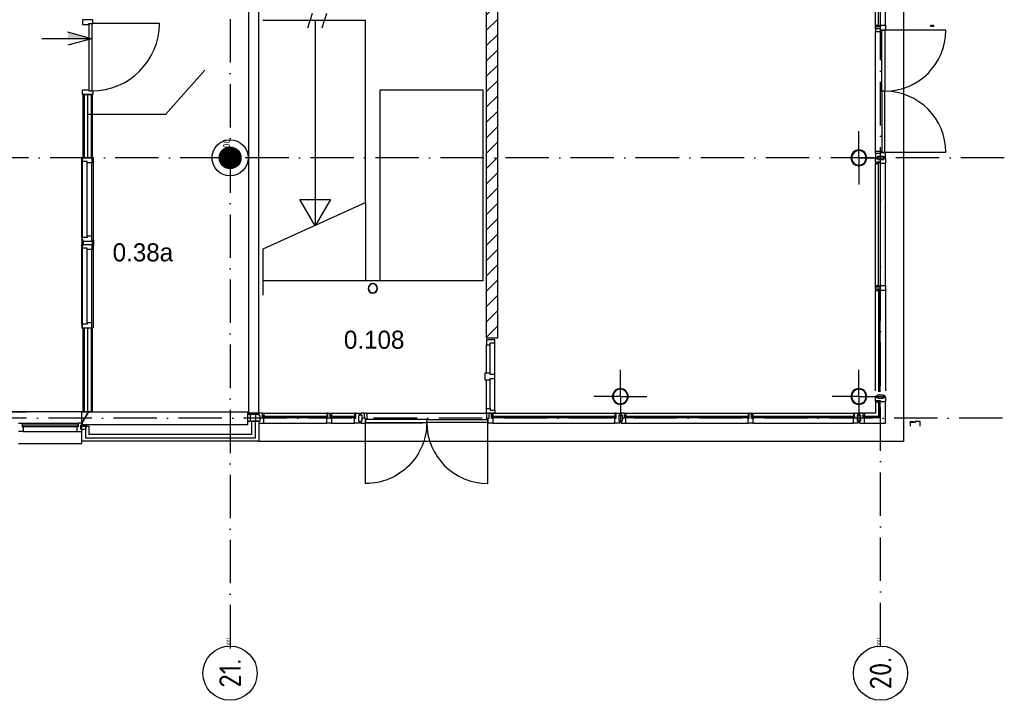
# Model space of a CAD drawing. Header units: millimetres. Extents: x -6587 to 170951, y 244 to 951952.
# Tile 68 of 102: x 122313 to 135936, y 876526 to 885938. Entities that reach past the tile are written whole.
import ezdxf
from ezdxf.enums import TextEntityAlignment as Align

# ---------------------------------------------------------------- set-up
doc = ezdxf.new("R2010")
doc.units = ezdxf.units.MM
doc.header["$LTSCALE"] = 100
doc.linetypes.add('DASHDOT', pattern=[9, 6, -1.5, 0, -1.5])
doc.layers.get('0').update_dxf_attribs({"linetype": 'CONTINUOUS'})
for name, color, linetype in [('AL$7----_STRAMIEN', 1, 'DASHDOT'), ('AL$8----_HULPKOLOM', 2, 'CONTINUOUS'), ('AL28----_KONSTRUKTIE', 3, 'CONTINUOUS'), ('ALN-----_BLOCKNAAM', 2, 'CONTINUOUS'), ('ALXAA---_GEWBETON', 12, 'CONTINUOUS'), ('BOUW', 8, 'CONTINUOUS'), ('DOORSNEDE', 1, 'CONTINUOUS')]:
    doc.layers.add(name, color=color, linetype=linetype)
doc.styles.add('BURO-025', font='BUROFONT.shx', dxfattribs={"height": 250})
doc.styles.get("Standard").update_dxf_attribs({"font": 'iso.shx'})

# ---------------------------------------------------------------- blocks, each defined once
blk = doc.blocks.new('1011')
at = {"layer": 'AL$7----_STRAMIEN', "color": 7, "linetype": 'Continuous'}
blk.add_circle((-750, 0), 750, dxfattribs=at)
at = {"layer": 'AL$7----_STRAMIEN', "color": 3, "linetype": 'Continuous'}
blk.add_attdef('STR-NAAM', text='', height=600, rotation=360, dxfattribs=at).set_placement((-750, 0), align=Align.MIDDLE)
at = {"layer": 'ALN-----_BLOCKNAAM', "linetype": 'Continuous'}
blk.add_text('1011', height=100, dxfattribs=at).set_placement((0, 0))
blk = doc.blocks.new('K300')
at = {"layer": 'ALXAA---_GEWBETON'}
h = blk.add_hatch(dxfattribs=at)
h.set_pattern_fill('GEWPBET', color=256, scale=100, style=0)
h.set_pattern_definition([(0, (0, 0), (0, 20), [])])
edge = h.paths.add_edge_path()
edge.add_arc((0, 0), 150, 0, 360)
at = {"layer": 'AL$8----_HULPKOLOM'}
blk.add_circle((0, 0), 250, dxfattribs=at)
at = {"layer": 'AL28----_KONSTRUKTIE'}
blk.add_circle((0, 0), 150, dxfattribs=at)
at = {"layer": 'ALN-----_BLOCKNAAM', "linetype": 'Continuous'}
blk.add_text('K300', height=100, dxfattribs=at).set_placement((0, 0))
blk = doc.blocks.new('VER90')
at = {"linetype": 'Continuous'}
blk.add_lwpolyline([(45, 139), (-45, 139), (-45, 67), (-28, 67), (-28, 0), (28, 0), (28, 67), (45, 67)], close=True, dxfattribs=at)
at = {"layer": 'ALN-----_BLOCKNAAM', "linetype": 'Continuous'}
blk.add_text('VER90', height=1, dxfattribs=at).set_placement((0, 0))
blk = doc.blocks.new('RONDBUIS219X8')
at = {"color": 0, "linetype": 'Continuous'}
for points in [[(109.55, 0, 1), (-109.55, 0, 1)], [(101.55, 0, 1), (-101.55, 0, 1)]]:
    blk.add_lwpolyline(points, format="xyb", close=True, dxfattribs=at)

msp = doc.modelspace()

# ---------------------------------------------------------------- hatches: boundary and pattern name
at = {"layer": 'BOUW'}
h = msp.add_hatch(dxfattribs=at)
h.set_pattern_fill('PREFBET', color=256, style=0)
h.set_pattern_definition([(45, (140964.16, 905194.84), (-106.066, 106.066), [])])
h.paths.add_polyline_path([(128773.6, 881532.7), (128923.6, 881532.7), (128923.6, 886234.7), (128773.6, 886234.7)])
h = msp.add_hatch(dxfattribs=at)
h.set_pattern_fill('GEWPBET', color=256, scale=100, angle=90, style=0)
h.set_pattern_definition([(90, (125223.774, 884027.546), (-20, 1e-15), [])])
edge = h.paths.add_edge_path()
edge.add_arc((125223.8, 884027.5), 150, 0, 360)

# ---------------------------------------------------------------- linework, layer by layer
at = {"layer": 'AL$7----_STRAMIEN', "color": 1}
for p, q in [((125223.6, 948952.5), (125223.6, 877210.3)), ((134223.6, 877276.5), (134223.6, 949018.6)), ((135935.9, 884027.5), (115157.5, 884027.5)), ((135911.2, 880427.5), (115190.3, 880427.5))]:
    msp.add_line(p, q, dxfattribs=at)
at = {"layer": 'BOUW'}
for p, q in [((134543.6, 880107.5), (134543.6, 929347.5)), ((134543.6, 880107.7), (134543.6, 892642.7)), ((134154.6, 885861.2), (134154.6, 887551.7)), ((134196.6, 885848.2), (134196.6, 887564.7)), ((134217.6, 887564.7), (134217.6, 885848.2)), ((134293.6, 885861.2), (134293.6, 887551.7)), ((125623.8, 880496.5), (125623.8, 887445.3)), ((125484.8, 880496.5), (125484.8, 887308.4)), ((128773.6, 881532.8), (128773.6, 886232.8)), ((128923.6, 886232.8), (128923.6, 881532.8)), ((134154.6, 885861.2), (134192.6, 885861.2)), ((134154.6, 885844.2), (134154.6, 885861.2)), ((134192.6, 885844.2), (134154.6, 885844.2)), ((134154.6, 885844.2), (134221.6, 885844.2)), ((134154.6, 885811.2), (134154.6, 885844.2)), ((134221.6, 885811.2), (134154.6, 885811.2)), ((134221.6, 885811.2), (134154.6, 885811.2)), ((134154.6, 885811.2), (134154.6, 885777.2)), ((134154.6, 884120.7), (134154.6, 885777.2)), ((134154.6, 885777.2), (134242.6, 885777.2)), ((134192.6, 885861.2), (134192.6, 885844.2)), ((134192.6, 885844.2), (134192.6, 885861.2)), ((134192.6, 885861.2), (134196.6, 885861.2)), ((134221.6, 885844.2), (134192.6, 885844.2)), ((134196.6, 885861.2), (134196.6, 885848.2)), ((134196.6, 885848.2), (134217.6, 885848.2)), ((134217.6, 885848.2), (134196.6, 885848.2)), ((134217.6, 885861.2), (134221.6, 885861.2)), ((134217.6, 885848.2), (134217.6, 885861.2)), ((134221.6, 885861.2), (134221.6, 885844.2)), ((134221.6, 885861.2), (134293.6, 885861.2)), ((134221.6, 885844.2), (134221.6, 885861.2)), ((134221.6, 885794.2), (134221.6, 885811.2)), ((134221.6, 885794.2), (134221.6, 885811.2)), ((134293.6, 885794.2), (134221.6, 885794.2)), ((134242.6, 885794.2), (134221.6, 885794.2)), ((134242.6, 885777.2), (134242.6, 885794.2)), ((134242.6, 884948.9), (134242.6, 885794.2)), ((134242.6, 885794.2), (134282.6, 885794.2)), ((134282.6, 885794.2), (134282.6, 884948.9)), ((134282.6, 885794.2), (134282.6, 884948.9)), ((135127.8, 885794.2), (134282.6, 885794.2)), ((134293.6, 885861.2), (134293.6, 885794.2)), ((134242.6, 884948.9), (134242.6, 884103.7)), ((134282.6, 884948.9), (134242.6, 884948.9)), ((134282.6, 884948.9), (134242.6, 884948.9)), ((134282.6, 884103.7), (134282.6, 884948.9)), ((134282.6, 884103.7), (134282.6, 884948.9)), ((133923.8, 884027.7), (133923.8, 884395.6)), ((133923.8, 884027.7), (133923.8, 884395.6)), ((134154.6, 884120.7), (134242.6, 884120.7)), ((134154.6, 884086.7), (134154.6, 884120.7)), ((134293.6, 884103.7), (134221.6, 884103.7)), ((134221.6, 884103.7), (134221.6, 884086.7)), ((134221.6, 884103.7), (134221.6, 884086.7)), ((134242.6, 884103.7), (134221.6, 884103.7)), ((134242.6, 884120.7), (134242.6, 884103.7)), ((134242.6, 884103.7), (134282.6, 884103.7)), ((135127.8, 884103.7), (134282.6, 884103.7)), ((134293.6, 884036.7), (134293.6, 884103.7)), ((123178.6, 884027.5), (123178.6, 881677.5)), ((123328.6, 884027.5), (123328.6, 881677.5)), ((133923.8, 884027.7), (133555.9, 884027.7)), ((133923.8, 884027.7), (133555.9, 884027.7)), ((133923.8, 884027.7), (134291.6, 884027.7)), ((133923.8, 884027.7), (133923.8, 883659.9)), ((133923.8, 884027.7), (134291.6, 884027.7)), ((133923.8, 884027.7), (133923.8, 883659.9)), ((134154.6, 884086.7), (134154.6, 884036.7)), ((134221.6, 884086.7), (134154.6, 884086.7)), ((134221.6, 884086.7), (134154.6, 884086.7)), ((134154.6, 884036.7), (134184.1, 884036.7)), ((134154.6, 884018.7), (134184.1, 884018.7)), ((134154.6, 883968.7), (134154.6, 884018.7)), ((134221.6, 883968.7), (134154.6, 883968.7)), ((134154.6, 883968.7), (134154.6, 883951.7)), ((134192.6, 883968.7), (134154.6, 883968.7)), ((134184.1, 884050.7), (134264.1, 884050.7)), ((134184.1, 884036.7), (134184.1, 884050.7)), ((134184.1, 884018.7), (134184.1, 884004.7)), ((134184.1, 884004.7), (134264.1, 884004.7)), ((134192.6, 883968.7), (134192.6, 883951.7)), ((134221.6, 883968.7), (134192.6, 883968.7)), ((134192.6, 883951.7), (134192.6, 883968.7)), ((134196.6, 883964.7), (134217.6, 883964.7)), ((134196.6, 883951.7), (134196.6, 883964.7)), ((134196.6, 883964.7), (134217.6, 883964.7)), ((134196.6, 882248.2), (134196.6, 883964.7)), ((134217.6, 883964.7), (134217.6, 883951.7)), ((134217.6, 883964.7), (134217.6, 882248.2)), ((134221.6, 883951.7), (134221.6, 883968.7)), ((134221.6, 883951.7), (134221.6, 883968.7)), ((134264.1, 884050.7), (134264.1, 884036.7)), ((134264.1, 884036.7), (134293.6, 884036.7)), ((134264.1, 884018.7), (134293.6, 884018.7)), ((134264.1, 884004.7), (134264.1, 884018.7)), ((134293.6, 884018.7), (134293.6, 883951.7)), ((134154.6, 883951.7), (134192.6, 883951.7)), ((134154.6, 882261.2), (134154.6, 883951.7)), ((134192.6, 883951.7), (134196.6, 883951.7)), ((134217.6, 883951.7), (134221.6, 883951.7)), ((134293.6, 883951.7), (134221.6, 883951.7)), ((134293.6, 882261.2), (134293.6, 883951.7)), ((128721.8, 882327.5), (125675.8, 882327.5)), ((134154.6, 882261.2), (134192.6, 882261.2)), ((134154.6, 882244.2), (134154.6, 882261.2)), ((134192.6, 882244.2), (134154.6, 882244.2)), ((134154.6, 882244.2), (134221.6, 882244.2)), ((134154.6, 882211.2), (134154.6, 882244.2)), ((134221.6, 882211.2), (134154.6, 882211.2)), ((134154.6, 882211.2), (134154.6, 882194.2)), ((134192.6, 882211.2), (134154.6, 882211.2)), ((134154.6, 882194.2), (134192.6, 882194.2)), ((134154.6, 880803.8), (134154.6, 882194.2)), ((134192.6, 882261.2), (134192.6, 882244.2)), ((134192.6, 882244.2), (134192.6, 882261.2)), ((134192.6, 882261.2), (134196.6, 882261.2)), ((134221.6, 882244.2), (134192.6, 882244.2)), ((134192.6, 882194.2), (134192.6, 882211.2)), ((134192.6, 882211.2), (134192.6, 882194.2)), ((134221.6, 882211.2), (134192.6, 882211.2)), ((134192.6, 882194.2), (134196.6, 882194.2)), ((134196.6, 882261.2), (134196.6, 882248.2)), ((134196.6, 882248.2), (134217.6, 882248.2)), ((134217.6, 882248.2), (134196.6, 882248.2)), ((134196.6, 882207.2), (134217.6, 882207.2)), ((134196.6, 882194.2), (134196.6, 882207.2)), ((134196.6, 882207.2), (134196.6, 880790.8)), ((134217.6, 882207.2), (134196.6, 882207.2)), ((134217.6, 882261.2), (134221.6, 882261.2)), ((134217.6, 882248.2), (134217.6, 882261.2)), ((134217.6, 882207.2), (134217.6, 882194.2)), ((134217.6, 880790.8), (134217.6, 882207.2)), ((134217.6, 882194.2), (134221.6, 882194.2)), ((134221.6, 882261.2), (134221.6, 882244.2)), ((134221.6, 882261.2), (134293.6, 882261.2)), ((134221.6, 882244.2), (134221.6, 882261.2)), ((134221.6, 882194.2), (134221.6, 882211.2)), ((134221.6, 882194.2), (134221.6, 882211.2)), ((134293.6, 882194.2), (134221.6, 882194.2)), ((134293.6, 882261.2), (134293.6, 882194.2)), ((134293.6, 882194.2), (134293.6, 880803.8)), ((123191.1, 880517.7), (123191.1, 881677.5)), ((123191.1, 881677.5), (123316.1, 881677.5)), ((123206.1, 881677.5), (123206.1, 880517.7)), ((123253.6, 881677.5), (123253.6, 880517.7)), ((123301.1, 881677.5), (123301.1, 880517.7)), ((123316.1, 881677.5), (123316.1, 880517.7)), ((128923.6, 881532.8), (128773.6, 881532.8)), ((133923.8, 880727.7), (133923.8, 881095.6)), ((133923.8, 880727.7), (133923.8, 881095.6)), ((133923.8, 880727.5), (133923.8, 881095.4)), ((133923.8, 880727.7), (133555.9, 880727.7)), ((133923.8, 880727.7), (133555.9, 880727.7)), ((133923.8, 880727.5), (133555.9, 880727.5)), ((133923.8, 880727.7), (133923.8, 880359.9)), ((133923.8, 880727.7), (133923.8, 880359.9)), ((133923.8, 880727.7), (134291.6, 880727.7)), ((133923.8, 880727.7), (134291.6, 880727.7)), ((133923.8, 880727.5), (133923.8, 880359.7)), ((133923.8, 880727.5), (134291.6, 880727.5)), ((134154.6, 880736.8), (134184.1, 880736.8)), ((134154.6, 880718.7), (134160.6, 880718.7)), ((134154.6, 880668.7), (134154.6, 880718.7)), ((134160.6, 880718.7), (134174.6, 880718.7)), ((134174.6, 880718.7), (134184.1, 880718.7)), ((134174.6, 880718.7), (134174.6, 880718.7)), ((134184.1, 880750.8), (134264.1, 880750.8)), ((134184.1, 880736.8), (134184.1, 880750.8)), ((134184.1, 880718.7), (134184.1, 880704.7)), ((134184.1, 880704.7), (134264.1, 880704.7)), ((134264.1, 880750.8), (134264.1, 880736.8)), ((134264.1, 880736.8), (134293.6, 880736.8)), ((134264.1, 880718.7), (134273.6, 880718.7)), ((134264.1, 880704.7), (134264.1, 880718.7)), ((134273.6, 880718.7), (134287.6, 880718.7)), ((134273.6, 880718.7), (134273.6, 880718.7)), ((134287.6, 880718.7), (134293.6, 880718.7)), ((134293.6, 880718.7), (134293.6, 880699.8)), ((134293.6, 880699.8), (134293.6, 880651.7)), ((134221.6, 880668.7), (134154.6, 880668.7)), ((134154.8, 880668.9), (134154.8, 880651.9)), ((134192.8, 880668.9), (134154.8, 880668.9)), ((134154.8, 880651.9), (134154.8, 880496.7)), ((134154.8, 880651.9), (134192.8, 880651.9)), ((134192.8, 880651.9), (134192.8, 880668.9)), ((134195.6, 880664.7), (134195.6, 880454.7)), ((134217.6, 880664.7), (134195.6, 880664.7)), ((134217.6, 880454.7), (134217.6, 880664.7)), ((134221.6, 880651.7), (134221.6, 880668.7)), ((134274.6, 880651.7), (134221.6, 880651.7)), ((134282.6, 880651.7), (134274.6, 880651.7)), ((134286.6, 880651.7), (134282.6, 880651.7)), ((134293.6, 880651.7), (134286.6, 880651.7)), ((134293.6, 880357.7), (134293.6, 880651.7)), ((118113.6, 880517.7), (122418.7, 880517.7)), ((123264, 880517.7), (122204.2, 880517.7)), ((123171.6, 880517.7), (125463.6, 880517.7)), ((123264, 880517.7), (123171.6, 880357.7)), ((123171.6, 880517.7), (123264, 880517.7)), ((123171.6, 880357.7), (123171.6, 880517.7)), ((123171.6, 880357.7), (123171.6, 880517.7)), ((123171.6, 880357.7), (123264, 880517.7)), ((123316.1, 880517.7), (123191.1, 880517.7)), ((125463.6, 880517.7), (125463.6, 880337.7)), ((127116.8, 880496.7), (128773.3, 880496.7)), ((128773.3, 880496.7), (128773.3, 880408.7)), ((128807.3, 880496.7), (128773.3, 880496.7)), ((128790.3, 880429.7), (128807.3, 880429.7)), ((128790.3, 880357.7), (128790.3, 880429.7)), ((128790.3, 880429.7), (128807.3, 880429.7)), ((128790.3, 880408.7), (128790.3, 880429.7)), ((128807.3, 880496.7), (128840.3, 880496.7)), ((128807.3, 880429.7), (128807.3, 880496.7)), ((128807.3, 880429.7), (128807.3, 880496.7)), ((128840.3, 880496.7), (128857.3, 880496.7)), ((128840.3, 880458.7), (128840.3, 880496.7)), ((128840.3, 880496.7), (128840.3, 880429.7)), ((128857.3, 880458.7), (128840.3, 880458.7)), ((128840.3, 880458.7), (128857.3, 880458.7)), ((128840.3, 880429.7), (128840.3, 880458.7)), ((128857.3, 880429.7), (128840.3, 880429.7)), ((128840.3, 880429.7), (128857.3, 880429.7)), ((128844.3, 880454.7), (130560.8, 880454.7)), ((128844.3, 880454.7), (128844.3, 880433.7)), ((128857.3, 880454.7), (128844.3, 880454.7)), ((128844.3, 880433.7), (128844.3, 880454.7)), ((130560.8, 880433.7), (128844.3, 880433.7)), ((128844.3, 880433.7), (128857.3, 880433.7)), ((128857.3, 880496.7), (130547.8, 880496.7)), ((128857.3, 880496.7), (128857.3, 880458.7)), ((128857.3, 880458.7), (128857.3, 880454.7)), ((128857.3, 880433.7), (128857.3, 880429.7)), ((128857.3, 880429.7), (128857.3, 880357.7)), ((130547.8, 880496.7), (130547.8, 880458.7)), ((130564.8, 880496.7), (130547.8, 880496.7)), ((130564.8, 880458.7), (130547.8, 880458.7)), ((130547.8, 880458.7), (130547.8, 880454.7)), ((130547.8, 880458.7), (130564.8, 880458.7)), ((130547.8, 880454.7), (130560.8, 880454.7)), ((130547.8, 880433.7), (130547.8, 880429.7)), ((130560.8, 880433.7), (130547.8, 880433.7)), ((130547.8, 880429.7), (130564.8, 880429.7)), ((130547.8, 880357.7), (130547.8, 880429.7)), ((130547.8, 880429.7), (130564.8, 880429.7)), ((130560.8, 880454.7), (130560.8, 880433.7)), ((130560.8, 880454.7), (130560.8, 880433.7)), ((130564.8, 880496.7), (130614.8, 880496.7)), ((130564.8, 880429.7), (130564.8, 880496.7)), ((130564.8, 880458.7), (130564.8, 880496.7)), ((130564.8, 880429.7), (130564.8, 880458.7)), ((130600.8, 880467.2), (130600.8, 880387.2)), ((130614.8, 880467.2), (130600.8, 880467.2)), ((130614.8, 880496.7), (130614.8, 880467.2)), ((132444.3, 880454.7), (133861, 880454.7)), ((132444.3, 880433.7), (132444.3, 880454.7)), ((133861, 880433.7), (132444.3, 880433.7)), ((132457.3, 880496.7), (133848, 880496.7)), ((133848, 880496.7), (133848, 880458.7)), ((133865, 880496.7), (133848, 880496.7)), ((133865, 880458.7), (133848, 880458.7)), ((133848, 880458.7), (133848, 880454.7)), ((133848, 880458.7), (133865, 880458.7)), ((133848, 880454.7), (133861, 880454.7)), ((133848, 880433.7), (133848, 880429.7)), ((133861, 880433.7), (133848, 880433.7)), ((133848, 880429.7), (133865, 880429.7)), ((133848, 880357.7), (133848, 880429.7)), ((133848, 880429.7), (133865, 880429.7)), ((133861, 880454.7), (133861, 880433.7)), ((133861, 880454.7), (133861, 880433.7)), ((133865, 880496.7), (133915, 880496.7)), ((133865, 880429.7), (133865, 880496.7)), ((133865, 880458.7), (133865, 880496.7)), ((133865, 880429.7), (133865, 880458.7)), ((133901, 880467.2), (133901, 880387.2)), ((133915, 880467.2), (133901, 880467.2)), ((133915, 880496.7), (133915, 880467.2)), ((133932.8, 880496.7), (133932.8, 880490.7)), ((133982.8, 880496.7), (133932.8, 880496.7)), ((133932.8, 880490.7), (133932.8, 880476.7)), ((133932.8, 880476.7), (133932.8, 880467.2)), ((133932.8, 880476.7), (133932.8, 880476.7)), ((133932.8, 880467.2), (133946.8, 880467.2)), ((133946.8, 880467.2), (133946.8, 880387.2)), ((133982.8, 880429.7), (133982.8, 880496.7)), ((133982.8, 880496.7), (133999.8, 880496.7)), ((133982.8, 880458.7), (133982.8, 880496.7)), ((133999.8, 880458.7), (133982.8, 880458.7)), ((133999.8, 880429.7), (133982.8, 880429.7)), ((133986.8, 880454.7), (134217.6, 880454.7)), ((133986.8, 880433.7), (133986.8, 880454.7)), ((134217.6, 880433.7), (133986.8, 880433.7)), ((134154.8, 880496.7), (133999.8, 880496.7)), ((133999.8, 880496.7), (133999.8, 880458.7)), ((133999.8, 880376.7), (133999.8, 880429.7)), ((134195.6, 880454.7), (134217.6, 880454.7)), ((134217.6, 880454.7), (134217.6, 880433.7)), ((122296.6, 880357.7), (122346.6, 880357.7)), ((122346.6, 880357.7), (122346.6, 880306.7)), ((122346.6, 880357.7), (122346.6, 880357.7)), ((122346.6, 880357.7), (123121.6, 880357.7)), ((122346.6, 880306.7), (122363.6, 880306.7)), ((123116.6, 880331.7), (122351.6, 880331.7)), ((122351.6, 880331.7), (122351.6, 880310.7)), ((122351.6, 880310.7), (123116.6, 880310.7)), ((122363.6, 880306.7), (122363.6, 880243.7)), ((123104.6, 880306.7), (123104.6, 880243.7)), ((123121.6, 880306.7), (123104.6, 880306.7)), ((123116.6, 880310.7), (123116.6, 880331.7)), ((123171.6, 880357.7), (123121.6, 880357.7)), ((123121.6, 880357.7), (123121.6, 880306.7)), ((123121.6, 880357.7), (123121.6, 880357.7)), ((123232.6, 880332.7), (123161.6, 880332.7)), ((123161.6, 880332.7), (123161.6, 880276.7)), ((123161.6, 880332.7), (123171.6, 880332.7)), ((123161.6, 880276.7), (123161.6, 880332.7)), ((123191.9, 880337.7), (123171.6, 880358)), ((123171.6, 880337.7), (123171.6, 880357.7)), ((123171.6, 880332.7), (123171.6, 880357.7)), ((123171.6, 880077.7), (123171.6, 880357.7)), ((125463.6, 880337.7), (123171.6, 880337.7)), ((123171.6, 880332.7), (123171.6, 880332.7)), ((123171.6, 880317.7), (123271.6, 880317.7)), ((123171.6, 880107.7), (123171.6, 880317.7)), ((123221.6, 880317.7), (123221.6, 880157.7)), ((123221.6, 880317.7), (123221.6, 880157.7)), ((123232.6, 880276.7), (123232.6, 880332.7)), ((123271.6, 880317.7), (123271.6, 880207.7)), ((125523.6, 880387.2), (125623.6, 880387.2)), ((125523.6, 880207.7), (125523.6, 880387.2)), ((125573.6, 880157.7), (125573.6, 880387.2)), ((125573.6, 880157.7), (125573.6, 880387.2)), ((125623.6, 880387.2), (125623.6, 880107.7)), ((127945, 880408.7), (128790.3, 880408.7)), ((127945, 880368.7), (127945, 880408.7)), ((128790.3, 880368.7), (127945, 880368.7)), ((128790.3, 880368.7), (127945, 880368.7)), ((128773.3, 880408.7), (128790.3, 880408.7)), ((128790.3, 880408.7), (128790.3, 880368.7)), ((128790.3, 879523.4), (128790.3, 880368.7)), ((128857.3, 880357.7), (128790.3, 880357.7)), ((128857.3, 880357.7), (130547.8, 880357.7)), ((130614.8, 880357.7), (130547.8, 880357.7)), ((130600.8, 880387.2), (130614.8, 880387.2)), ((130614.8, 880387.2), (130614.8, 880357.7)), ((132457.3, 880357.7), (133848, 880357.7)), ((133915, 880357.7), (133848, 880357.7)), ((133901, 880387.2), (133915, 880387.2)), ((133915, 880387.2), (133915, 880357.7)), ((133932.8, 880387.2), (133932.8, 880377.7)), ((133946.8, 880387.2), (133932.8, 880387.2)), ((133932.8, 880377.7), (133932.8, 880363.7)), ((133932.8, 880377.7), (133932.8, 880377.7)), ((133932.8, 880363.7), (133932.8, 880357.7)), ((133932.8, 880357.7), (133951.7, 880357.7)), ((133951.7, 880357.7), (133999.8, 880357.7)), ((133999.8, 880368.7), (133999.8, 880376.7)), ((133999.8, 880364.7), (133999.8, 880368.7)), ((133999.8, 880357.7), (133999.8, 880364.7)), ((133999.8, 880357.7), (134293.6, 880357.7)), ((134634.9, 880383.8), (134672.9, 880383.8)), ((134634.9, 880366.8), (134634.9, 880383.8)), ((134634.9, 880366.8), (134634.9, 880316.8)), ((134701.9, 880366.8), (134634.9, 880366.8)), ((134672.9, 880366.8), (134634.9, 880366.8)), ((134672.9, 880366.8), (134672.9, 880383.8)), ((134672.9, 880383.8), (134676.9, 880383.8)), ((134672.9, 880383.8), (134672.9, 880366.8)), ((134701.9, 880366.8), (134672.9, 880366.8)), ((134676.9, 880383.8), (134676.9, 880370.8)), ((134676.9, 880370.8), (134697.9, 880370.8)), ((134676.9, 880370.8), (134697.9, 880370.8)), ((134697.9, 880383.8), (134701.9, 880383.8)), ((134697.9, 880370.8), (134697.9, 880383.8)), ((134773.9, 880383.8), (134701.9, 880383.8)), ((134701.9, 880383.8), (134701.9, 880366.8)), ((134701.9, 880383.8), (134701.9, 880366.8)), ((134773.9, 880316.8), (134773.9, 880383.8)), ((122363.6, 880243.7), (122296.6, 880243.7)), ((122363.6, 880243.7), (122363.6, 880243.7)), ((122363.6, 880243.7), (122363.6, 880243.7)), ((122363.6, 880243.7), (122363.6, 880243.7)), ((122363.6, 880243.7), (122363.6, 880243.7)), ((122363.6, 880243.7), (123104.6, 880243.7)), ((123104.6, 880243.7), (123171.6, 880243.7)), ((123104.6, 880243.7), (123104.6, 880243.7)), ((123104.6, 880243.7), (123104.6, 880243.7)), ((123104.6, 880243.7), (123104.6, 880243.7)), ((123104.6, 880243.7), (123104.6, 880243.7)), ((123161.6, 880276.7), (123232.6, 880276.7)), ((123171.6, 880276.7), (123161.6, 880276.7)), ((123171.6, 880243.7), (123171.6, 880276.7)), ((123221.6, 880157.7), (125573.6, 880157.7)), ((123221.6, 880157.7), (125573.6, 880157.7)), ((123271.6, 880207.7), (125523.6, 880207.7)), ((122296.6, 880077.7), (123171.6, 880077.7)), ((125623.6, 880107.7), (123171.6, 880107.7)), ((125623.6, 880107.7), (134543.6, 880107.7))]:
    msp.add_line(p, q, dxfattribs=at)
at = {"layer": 'BOUW', "color": 1}
for p, q in [((124876.4, 885242.4), (124332.4, 884626.9)), ((124340.9, 884625.8), (123246.5, 884625.8))]:
    msp.add_line(p, q, dxfattribs=at)
at = {"layer": 'BOUW'}
for points in [[(126299.7, 885827.5), (126362.2, 886027.5)], [(126499.7, 885827.5), (126562.2, 886027.5)], [(123323.1, 885937.7), (123184.1, 885937.7), (123184.1, 885870.7), (123272.1, 885870.7), (123272.1, 885887.7), (123323.1, 885887.7), (123323.1, 885937.7)], [(123272.1, 885887.7), (123272.1, 884953.7)], [(124246.1, 885887.7), (123312.1, 885887.7)], [(123312.1, 885887.7), (123312.1, 884953.7)], [(127098.8, 883410), (127098.8, 885927.5), (125675.8, 885927.5)], [(126399.7, 885927.5), (126399.7, 883087.5)], [(123323.1, 884903.7), (123184.1, 884903.7), (123184.1, 884970.7), (123272.1, 884970.7), (123272.1, 884953.7), (123323.1, 884953.7), (123323.1, 884903.7)], [(123206.1, 884903.7), (123206.1, 884027.5)], [(123253.6, 884903.7), (123253.6, 884027.5)], [(123301.1, 884903.7), (123301.1, 884027.5)], [(123171.6, 884027.5), (123310.6, 884027.5), (123310.6, 883960.5), (123247.6, 883960.5), (123247.6, 883977.5), (123171.6, 883977.5), (123171.6, 884027.5)], [(123171.6, 882927.5), (123171.6, 883977.5)], [(123247.6, 882944.5), (123247.6, 883960.5)], [(123310.6, 882944.5), (123310.6, 883960.5)], [(127101.5, 883411.3), (125675.8, 882763.1)], [(127098.8, 883410), (127098.8, 882327.5)], [(123171.6, 882877.5), (123310.6, 882877.5), (123310.6, 882944.5), (123247.6, 882944.5), (123247.6, 882927.5), (123171.6, 882927.5), (123171.6, 882877.5)], [(123191.1, 882877.5), (123191.1, 882890), (123173.1, 882890), (123173.1, 882827.5), (123173.1, 882815), (123191.1, 882815)], [(123196.6, 882877.5), (123191.1, 882877.5), (123191.1, 882827.5), (123196.6, 882827.5)], [(123310.6, 882877.5), (123316.1, 882877.5), (123316.1, 882827.5), (123310.6, 882827.5)], [(123316.1, 882877.5), (123316.1, 882890), (123334.1, 882890), (123334.1, 882827.5), (123334.1, 882815), (123316.1, 882815)], [(123171.6, 882827.5), (123310.6, 882827.5), (123310.6, 882760.5), (123247.6, 882760.5), (123247.6, 882777.5), (123171.6, 882777.5), (123171.6, 882827.5)], [(123171.6, 881727.5), (123171.6, 882777.5)], [(123247.6, 881744.5), (123247.6, 882760.5)], [(123310.6, 881744.5), (123310.6, 882760.5)], [(125675.8, 882763.1), (125675.8, 882127.7)], [(123171.6, 881677.5), (123310.6, 881677.5), (123310.6, 881744.5), (123247.6, 881744.5), (123247.6, 881727.5), (123171.6, 881727.5), (123171.6, 881677.5)], [(128773.6, 881048.7), (128773.6, 881443.7)], [(128820.6, 881048.7), (128820.6, 881443.7)], [(128887.6, 880536.7), (128887.6, 881470.7)], [(130623.8, 880727.7), (130623.8, 881095.6)], [(130623.8, 880727.7), (130623.8, 881095.6)], [(128773.6, 880563.7), (128773.6, 880958.7)], [(128820.6, 880563.7), (128820.6, 880958.7)], [(130623.8, 880727.7), (130255.9, 880727.7)], [(130623.8, 880727.7), (130255.9, 880727.7)], [(130623.8, 880727.7), (130623.8, 880359.9)], [(130623.8, 880727.7), (130623.8, 880359.9)], [(130623.8, 880727.7), (130991.6, 880727.7)], [(130623.8, 880727.7), (130991.6, 880727.7)], [(125673.6, 880496.5), (126577.6, 880496.5)], [(126627.6, 880496.5), (126947.8, 880496.5)], [(130682.8, 880496.7), (132407.3, 880496.7)], [(125581.6, 880387), (125504.6, 880387)], [(125690.6, 880357.5), (126560.6, 880357.5)], [(126627.6, 880357.5), (126947.8, 880357.5)], [(127893, 880357.7), (127099.8, 880357.7)], [(130699.8, 880357.7), (132390.3, 880357.7)]]:
    msp.add_lwpolyline(points, dxfattribs=at)
for points in [[(134956.4, 885844.2), (134918.4, 885844.2), (134918.4, 885861.2), (134956.4, 885861.2)], [(128721.8, 884967.4), (128721.8, 882327.5), (127298.8, 882327.5), (127298.8, 884967.4)], [(123316.1, 884903.7), (123316.1, 884027.5), (123191.1, 884027.5), (123191.1, 884903.7)], [(126399.7, 883087.5), (126188.1, 883454.1), (126611.3, 883454.1)], [(128773.6, 881510.7), (128773.6, 881443.7), (128820.6, 881443.7), (128820.6, 881470.7), (128887.6, 881470.7), (128887.6, 881510.7)], [(128773.6, 880496.7), (128773.6, 880563.7), (128820.6, 880563.7), (128820.6, 880536.7), (128887.6, 880536.7), (128887.6, 880496.7)], [(125623.6, 880496.5), (125463.6, 880496.5), (125463.6, 880481.5), (125623.6, 880481.5)], [(125463.6, 880387), (125504.6, 880387), (125504.6, 880481.5), (125463.6, 880481.5)], [(125623.6, 880481.5), (125623.6, 880467), (125637.6, 880467), (125637.6, 880387), (125581.6, 880387), (125581.6, 880481.5)], [(125690.6, 880429.5), (125673.6, 880429.5), (125673.6, 880496.5), (125623.6, 880496.5), (125623.6, 880467), (125637.6, 880467), (125637.6, 880387), (125623.6, 880387), (125623.6, 880357.5), (125690.6, 880357.5)], [(125673.6, 880458.5), (125673.6, 880496.5), (125690.6, 880496.5), (125690.6, 880458.5)], [(125690.6, 880458.5), (125690.6, 880454.5), (125677.6, 880454.5), (125677.6, 880433.5), (125690.6, 880433.5), (125690.6, 880429.5), (125673.6, 880429.5), (125673.6, 880458.5)], [(125677.6, 880433.5), (125677.6, 880454.5), (126573.6, 880454.5), (126573.6, 880433.5)], [(126577.6, 880458.5), (126577.6, 880496.5), (126560.6, 880496.5), (126560.6, 880458.5)], [(126560.6, 880357.5), (126560.6, 880429.5), (126577.6, 880429.5), (126577.6, 880496.5), (126610.6, 880496.5), (126610.6, 880429.5), (126627.6, 880429.5), (126627.6, 880357.5)], [(126560.6, 880458.5), (126560.6, 880454.5), (126573.6, 880454.5), (126573.6, 880433.5), (126560.6, 880433.5), (126560.6, 880429.5), (126577.6, 880429.5), (126577.6, 880458.5)], [(126610.6, 880458.5), (126610.6, 880496.5), (126627.6, 880496.5), (126627.6, 880458.5)], [(126627.6, 880458.5), (126627.6, 880454.5), (126614.6, 880454.5), (126614.6, 880433.5), (126627.6, 880433.5), (126627.6, 880429.5), (126610.6, 880429.5), (126610.6, 880458.5)], [(126614.6, 880433.5), (126614.6, 880454.5), (126960.8, 880454.5), (126960.8, 880433.5)], [(126964.8, 880458.5), (126964.8, 880496.5), (126947.8, 880496.5), (126947.8, 880458.5)], [(126947.8, 880429.5), (126964.8, 880429.5), (126964.8, 880496.5), (127014.8, 880496.5), (127014.8, 880467), (127000.8, 880467), (127000.8, 880387), (127014.8, 880387), (127014.8, 880357.5), (126947.8, 880357.5)], [(126947.8, 880458.5), (126947.8, 880454.5), (126960.8, 880454.5), (126960.8, 880433.5), (126947.8, 880433.5), (126947.8, 880429.5), (126964.8, 880429.5), (126964.8, 880458.5)], [(127099.8, 880429.7), (127082.8, 880429.7), (127082.8, 880496.7), (127032.8, 880496.7), (127032.8, 880467.2), (127046.8, 880467.2), (127046.8, 880387.2), (127032.8, 880387.2), (127032.8, 880357.7), (127099.8, 880357.7)], [(127082.8, 880496.7), (127116.8, 880496.7), (127116.8, 880408.7), (127099.8, 880408.7), (127099.8, 880429.7), (127082.8, 880429.7)], [(130699.8, 880429.7), (130682.8, 880429.7), (130682.8, 880496.7), (130632.8, 880496.7), (130632.8, 880467.2), (130646.8, 880467.2), (130646.8, 880387.2), (130632.8, 880387.2), (130632.8, 880357.7), (130699.8, 880357.7)], [(130682.8, 880458.7), (130682.8, 880496.7), (130699.8, 880496.7), (130699.8, 880458.7)], [(130699.8, 880458.7), (130699.8, 880454.7), (130686.8, 880454.7), (130686.8, 880433.7), (130699.8, 880433.7), (130699.8, 880429.7), (130682.8, 880429.7), (130682.8, 880458.7)], [(130686.8, 880433.7), (130686.8, 880454.7), (132403.3, 880454.7), (132403.3, 880433.7)], [(132407.3, 880458.7), (132407.3, 880496.7), (132390.3, 880496.7), (132390.3, 880458.7)], [(132390.3, 880357.7), (132390.3, 880429.7), (132407.3, 880429.7), (132407.3, 880496.7), (132440.3, 880496.7), (132440.3, 880429.7), (132457.3, 880429.7), (132457.3, 880357.7)], [(132390.3, 880458.7), (132390.3, 880454.7), (132403.3, 880454.7), (132403.3, 880433.7), (132390.3, 880433.7), (132390.3, 880429.7), (132407.3, 880429.7), (132407.3, 880458.7)], [(132440.3, 880458.7), (132440.3, 880496.7), (132457.3, 880496.7), (132457.3, 880458.7)], [(132457.3, 880458.7), (132457.3, 880454.7), (132444.3, 880454.7), (132444.3, 880433.7), (132457.3, 880433.7), (132457.3, 880429.7), (132440.3, 880429.7), (132440.3, 880458.7)], [(127099.8, 880408.7), (127099.8, 880368.7), (127945, 880368.7), (127945, 880408.7)]]:
    msp.add_lwpolyline(points, close=True, dxfattribs=at)
for points in [[(130733.3, 880727.7, 1), (130514.2, 880727.7, 1)], [(130733.3, 880727.7, 1), (130514.2, 880727.7, 1)], [(130725.3, 880727.7, 1), (130522.2, 880727.7, 1)], [(130725.3, 880727.7, 1), (130522.2, 880727.7, 1)], [(127945, 880368.7, -0.4142136), (127099.8, 879523.4), (127099.8, 880368.7)]]:
    msp.add_lwpolyline(points, format="xyb", close=True, dxfattribs=at)
for radius in [250, 150]:
    msp.add_circle((125223.8, 884027.5), radius, dxfattribs=at)
for centre, radius, start, end in [((123312.1, 885887.7), 934, 270, 0), ((134282.6, 885794.2), 845.2, 270, 0), ((134282.6, 884103.7), 845.2, 0, 90), ((133923.8, 884027.7), 109.5, 0, 180), ((133923.8, 884027.7), 109.5, 0, 180), ((133923.8, 884027.7), 101.5, 0, 180), ((133923.8, 884027.7), 101.5, 0, 180), ((133923.8, 884027.7), 109.5, 180, 0), ((133923.8, 884027.7), 109.5, 180, 0), ((133923.8, 884027.7), 101.5, 180, 0), ((133923.8, 884027.7), 101.5, 180, 0), ((133923.8, 880727.7), 109.5, 0, 180), ((133923.8, 880727.7), 109.5, 0, 180), ((133923.8, 880727.5), 109.5, 0, 180), ((133923.8, 880727.7), 109.5, 180, 0), ((133923.8, 880727.7), 109.5, 180, 0), ((133923.8, 880727.5), 109.5, 180, 0), ((133923.8, 880727.7), 101.5, 0, 180), ((133923.8, 880727.7), 101.5, 0, 180), ((133923.8, 880727.5), 101.5, 0, 180), ((133923.8, 880727.7), 101.5, 180, 0), ((133923.8, 880727.7), 101.5, 180, 0), ((133923.8, 880727.5), 101.5, 180, 0), ((128790.3, 880368.7), 845.2, 180, 270)]:
    msp.add_arc(centre, radius, start, end, dxfattribs=at)
at = {"layer": 'DOORSNEDE', "color": 1}
for q in [(122981.6, 885765), (122620.3, 885674.7), (122981.6, 885584.4)]:
    msp.add_line((123306.7, 885674.7), q, dxfattribs=at)
msp.add_solid([(122981.6, 885765), (122981.6, 885674.7), (123306.7, 885674.7)], dxfattribs=at)

# ---------------------------------------------------------------- block references
at = {"layer": 'AL$7----_STRAMIEN', "xscale": 0.5, "yscale": 0.5, "zscale": 0.5, "rotation": 90}
for p, values in [((125223.6, 877276.5), {'STR-NAAM': '21.'}), ((125223.6, 877276.5), {'STR-NAAM': '21.'}), ((134223.6, 877276.5), {'STR-NAAM': '20.'}), ((134223.6, 877276.5), {'STR-NAAM': '20.'})]:
    msp.add_blockref('1011', p, dxfattribs=at).add_auto_attribs(values)
at = {"layer": 'BOUW', "rotation": 90}
for name, p in [('K300', (125223.8, 884027.5)), ('VER90', (128887.6, 881003.7))]:
    msp.add_blockref(name, p, dxfattribs=at)
at = {"layer": 'BOUW', "xscale": 0.6, "yscale": 0.6, "zscale": 0.6}
msp.add_blockref('RONDBUIS219X8', (127198.8, 882223), dxfattribs=at)

# ---------------------------------------------------------------- texts
at = {"layer": 'BOUW', "style": 'BURO-025'}
for s, p in [('0.38a', (123599.9, 882596.1)), ('0.108', (126799.4, 881387.8))]:
    msp.add_text(s, height=250, dxfattribs=at).set_placement(p)

doc.saveas('drawing.dxf')
